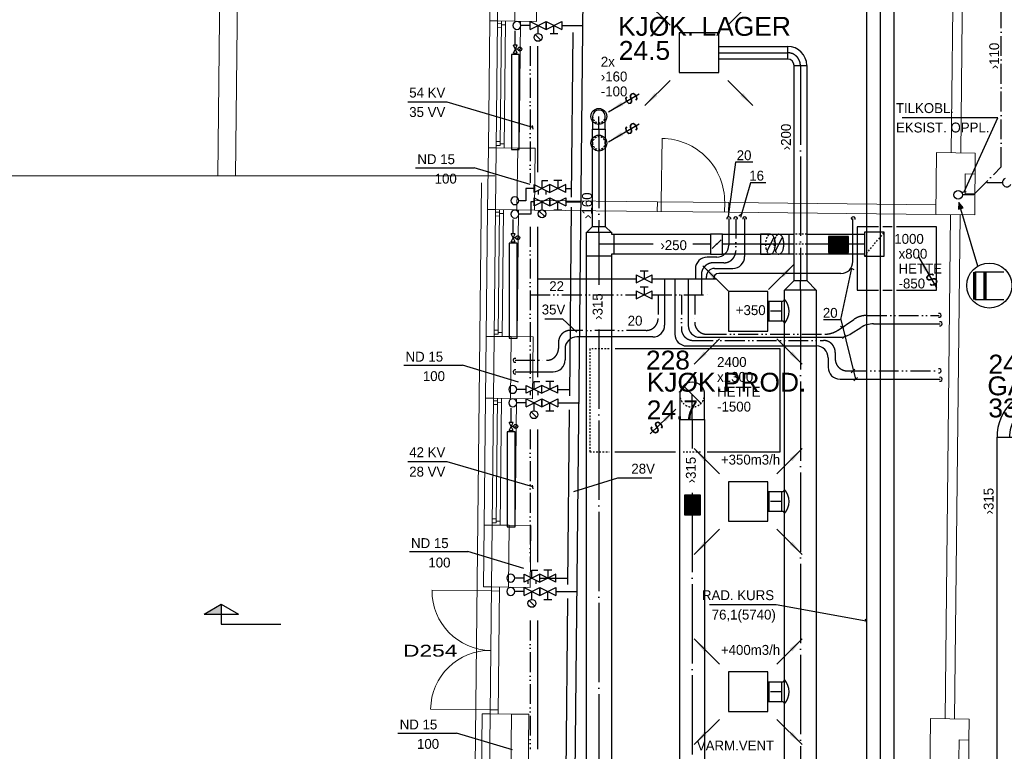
# Model space of a CAD drawing. Header units: millimetres. Extents: x 0 to 83478, y 0 to 53008.
# Tile 75 of 83: x 44340 to 56763, y 35434 to 44663. Entities that reach past the tile are written whole.
import ezdxf
from ezdxf.enums import TextEntityAlignment as Align

# ---------------------------------------------------------------- set-up
doc = ezdxf.new("R2010")
doc.units = ezdxf.units.MM
doc.header["$LTSCALE"] = 50
doc.header["$MEASUREMENT"] = 0
doc.header["$PDMODE"] = 1
for name, pattern in [('2V-CENT', [23, 20, -1.5, 0, -1.5]), ('V-GOMD', [0.8, 0.4, -0.4]), ('V-KV', [2, 1, 1]), ('V-SPV', [7, 5, -1, 0, -1]), ('V-V', [2, 1, 1]), ('V-VV', [8, 5, -1, 0, -1, 0, -1])]:
    doc.linetypes.add(name, pattern=pattern)
doc.layers.get('0').update_dxf_attribs({"linetype": 'CONTINUOUS'})
for name, color, linetype in [('20602A200D001$0$832 Rominfo', 7, 'CONTINUOUS'), ('20602A200D001$0$A12-HEL1', 7, 'CONTINUOUS'), ('20602A200D001$0$A12-HEL3', 7, 'CONTINUOUS'), ('20602A200D001$0$A12-HEL4', 7, 'CONTINUOUS'), ('20602A200D001$0$A23-HEL1', 7, 'CONTINUOUS'), ('20602A200D001$0$A23-HEL3', 7, 'CONTINUOUS'), ('20602A200D001$0$A24-HEL1', 7, 'CONTINUOUS'), ('20602A200D001$0$A24-HEL2', 7, 'CONTINUOUS'), ('20602A200D001$0$A26-HEL2', 7, 'CONTINUOUS'), ('20602A200D001$0$A26-STI2', 7, 'CONTINUOUS'), ('20602A200D001$0$ATXT-HEL1', 7, 'CONTINUOUS'), ('V060-', 3, 'CONTINUOUS'), ('V061-', 1, 'CONTINUOUS'), ('V070-', 3, 'CONTINUOUS'), ('V071-', 1, 'CONTINUOUS'), ('V080-', 3, 'CONTINUOUS'), ('V081-', 1, 'CONTINUOUS'), ('V090-', 2, 'CONTINUOUS'), ('V091', 1, 'CONTINUOUS'), ('V091-', 1, 'CONTINUOUS'), ('V100-', 6, 'CONTINUOUS'), ('V101-', 1, 'CONTINUOUS'), ('V110-', 6, 'CONTINUOUS')]:
    doc.layers.add(name, color=color, linetype=linetype)
doc.styles.add('20602A200D001$0$Arial', font='arial.ttf', dxfattribs={"height": 238.125})
doc.styles.add('20602A200D001$0$Standard', font='txt')
doc.styles.add('FISO', font='fiso')
doc.styles.add('ISO', font='ISO')
doc.styles.add('SIMPLEX', font='SIMPLEX')

# ---------------------------------------------------------------- blocks, each defined once
blk = doc.blocks.new('VUN')
at = {"color": 0}
blk.add_circle((0, 0), 0.5, dxfattribs=at)
blk = doc.blocks.new('CBOJ45_P', base_point=(16236.061, 22619.837))
at = {"color": 0, "linetype": 'ByBlock'}
blk.add_arc((16235.44, 22621.337, 0.686), 1.5, 270, 315, dxfattribs=at)
blk = doc.blocks.new('KBOJ45_P', base_point=(16236.061, 22619.837))
at = {"color": 0, "linetype": 'ByBlock'}
for p, q in [((16235.44, 22619.337, 0.686), (16235.44, 22620.337, 0.686)), ((16236.147, 22620.63), (16236.854, 22619.923))]:
    blk.add_line(p, q, dxfattribs=at)
for radius in [1, 2]:
    blk.add_arc((16235.44, 22621.337, 0.686), radius, 270, 315, dxfattribs=at)
blk = doc.blocks.new('3BOJ45_P', base_point=(16236.061, 22619.837))
for p in [(16236.501, 22620.276), (16235.44, 22619.837)]:
    blk.add_point(p)
at = {"color": 0, "linetype": 'ByBlock'}
blk.add_blockref('KBOJ45_P', (16236.061, 22619.837), dxfattribs=at)
at = {"color": 1, "linetype": '2V-CENT'}
blk.add_blockref('CBOJ45_P', (16236.061, 22619.837), dxfattribs=at)
at = {"style": 'ISO', "flags": 3}
blk.add_attdef('0', (16236.061, 22619.837), '', height=1, dxfattribs=at)
blk = doc.blocks.new('TAK_P', base_point=(16247.5, 22586.5))
for p, q in [((16248, 22587), (16247, 22587)), ((16247, 22587), (16247, 22586)), ((16248, 22586), (16248, 22587)), ((16247, 22586), (16248, 22586))]:
    blk.add_line(p, q)
blk = doc.blocks.new('V420', base_point=(455, 404.5))
blk.add_line((455, 404.5), (464, 404.5))
blk.add_solid([(455, 404.5), (459, 405), (459, 404)])
blk = doc.blocks.new('V421', base_point=(455.5, 404.5))
at = {"rotation": 180}
blk.add_blockref('V420', (464.5, 404.5), dxfattribs=at)
blk = doc.blocks.new('C3A', base_point=(16246, 22590.5))
at = {"color": 0, "linetype": 'ByBlock'}
blk.add_line((16247, 22590.5), (16246, 22590.5), dxfattribs=at)
blk = doc.blocks.new('K3A', base_point=(16246, 22590.5))
at = {"color": 0, "linetype": 'ByBlock'}
for p, q in [((16246, 22591), (16247, 22591)), ((16247, 22591), (16247, 22590)), ((16247, 22590), (16246, 22590))]:
    blk.add_line(p, q, dxfattribs=at)
blk = doc.blocks.new('33A', base_point=(16246, 22590.5))
blk.add_point((16247, 22590.5))
at = {"color": 0, "linetype": 'ByBlock'}
blk.add_blockref('K3A', (16246, 22590.5), dxfattribs=at)
at = {"color": 1, "linetype": '2V-CENT'}
blk.add_blockref('C3A', (16246, 22590.5), dxfattribs=at)
at = {"style": 'SIMPLEX', "flags": 3}
blk.add_attdef('0', (16246, 22590.5), '', height=1, dxfattribs=at)
blk = doc.blocks.new('CCDIMF_400X160X125')
at = {"color": 0, "linetype": 'ByBlock'}
blk.add_line((-62.5, 0), (62.5, 0), dxfattribs=at)
blk = doc.blocks.new('KCDIMF_400X160X125')
at = {"color": 0, "linetype": 'ByBlock'}
for p, q in [((-62.5, -200), (-62.5, 200)), ((-62.5, 200), (62.5, 80)), ((62.5, 80), (62.5, -80)), ((62.5, -80), (-62.5, -200))]:
    blk.add_line(p, q, dxfattribs=at)
blk = doc.blocks.new('3CDIMF_400X160X125')
for p in [(-62.5, 0), (62.5, 0)]:
    blk.add_point(p)
at = {"color": 0, "linetype": 'ByBlock'}
blk.add_blockref('KCDIMF_400X160X125', (0, 0), dxfattribs=at)
at = {"color": 1, "linetype": '2V-CENT'}
blk.add_blockref('CCDIMF_400X160X125', (0, 0), dxfattribs=at)
at = {"style": 'FISO', "flags": 3}
blk.add_attdef('0', (0, 0), '', height=1, dxfattribs=at)
blk = doc.blocks.new('CBOJ90_PB', base_point=(86107, 31352))
at = {"color": 0, "linetype": 'ByBlock'}
blk.add_arc((86106, 31353), 1, 270, 360, dxfattribs=at)
blk = doc.blocks.new('KBOJ90_PB', base_point=(86107, 31352))
at = {"color": 0, "linetype": 'ByBlock'}
for p, q in [((86106.5, 31353), (86107.5, 31353)), ((86106, 31352.5), (86106, 31351.5))]:
    blk.add_line(p, q, dxfattribs=at)
for radius in [1.5, 0.5]:
    blk.add_arc((86106, 31353), radius, 270, 360, dxfattribs=at)
blk = doc.blocks.new('3BOJ90_PB', base_point=(86107, 31352))
for p in [(86107, 31353), (86106, 31352)]:
    blk.add_point(p)
at = {"color": 1, "linetype": '2V-CENT'}
blk.add_blockref('CBOJ90_PB', (86107, 31352), dxfattribs=at)
at = {"color": 0, "linetype": 'ByBlock'}
blk.add_blockref('KBOJ90_PB', (86107, 31352), dxfattribs=at)
at = {"style": 'ISO', "flags": 3}
blk.add_attdef('0', (86107, 31352), '', height=1, dxfattribs=at)
blk = doc.blocks.new('CTK_P', base_point=(16236.144, 22620.378))
at = {"color": 0, "linetype": 'ByBlock'}
for p, q in [((16236.144, 22620.978), (16236.144, 22620.378)), ((16235.544, 22620.378), (16236.744, 22620.378))]:
    blk.add_line(p, q, dxfattribs=at)
blk = doc.blocks.new('KTK_P', base_point=(16236.144, 22620.378))
at = {"color": 0, "linetype": 'ByBlock'}
for p, q in [((16235.544, 22620.878), (16235.644, 22620.878)), ((16235.544, 22619.878), (16235.544, 22620.878)), ((16235.644, 22620.978), (16236.644, 22620.978)), ((16235.644, 22620.878), (16235.644, 22620.978)), ((16236.644, 22620.978), (16236.644, 22620.878)), ((16236.644, 22620.878), (16236.744, 22620.878)), ((16236.744, 22620.878), (16236.744, 22619.878)), ((16236.744, 22619.878), (16235.544, 22619.878))]:
    blk.add_line(p, q, dxfattribs=at)
blk = doc.blocks.new('3TK_P', base_point=(16236.144, 22620.378))
for p in [(16236.144, 22620.978), (16235.544, 22620.378), (16236.744, 22620.378)]:
    blk.add_point(p)
at = {"color": 1, "linetype": '2V-CENT'}
blk.add_blockref('CTK_P', (16236.144, 22620.378), dxfattribs=at)
at = {"color": 0, "linetype": 'ByBlock'}
blk.add_blockref('KTK_P', (16236.144, 22620.378), dxfattribs=at)
at = {"style": 'ISO', "flags": 3}
blk.add_attdef('0', (16236.144, 22620.378), '', height=1, dxfattribs=at)
blk = doc.blocks.new('CCDIMF_315X160X75', base_point=(3096, 30301))
at = {"color": 0, "linetype": 'ByBlock'}
blk.add_line((3058, 30301), (3133, 30301), dxfattribs=at)
blk = doc.blocks.new('KCDIMF_315X160X75', base_point=(3096, 30301))
at = {"color": 0, "linetype": 'ByBlock'}
for p, q in [((3058, 30144), (3058, 30459)), ((3058, 30459), (3133, 30381)), ((3133, 30381), (3133, 30221)), ((3133, 30221), (3058, 30144))]:
    blk.add_line(p, q, dxfattribs=at)
blk = doc.blocks.new('3CDIMF_315X160X75', base_point=(3096, 30301))
for p in [(3058, 30301), (3133, 30301)]:
    blk.add_point(p)
at = {"color": 0, "linetype": 'ByBlock'}
blk.add_blockref('KCDIMF_315X160X75', (3096, 30301), dxfattribs=at)
at = {"color": 1, "linetype": '2V-CENT'}
blk.add_blockref('CCDIMF_315X160X75', (3096, 30301), dxfattribs=at)
at = {"style": 'SIMPLEX', "flags": 3}
blk.add_attdef('0', (3096, 30301), '', height=1, dxfattribs=at)
blk = doc.blocks.new('CBOJ90_NB', base_point=(86107.402, 31352.24))
at = {"color": 0, "linetype": 'ByBlock'}
blk.add_line((86106.402, 31352.24), (86107.402, 31352.24), dxfattribs=at)
blk = doc.blocks.new('CIRC_P', base_point=(16254, 22587))
blk.add_circle((16254, 22587), 0.5)
blk = doc.blocks.new('V422', base_point=(16230, 22585))
blk.add_blockref('V420', (16230, 22585))
at = {"style": 'SIMPLEX'}
blk.add_text('s', height=4, rotation=90, dxfattribs=at).set_placement((16238, 22585), align=Align.CENTER)
blk = doc.blocks.new('CBOJ30_N', base_point=(16234, 22603))
at = {"color": 0, "linetype": 'ByBlock'}
blk.add_line((16233.5, 22603), (16234, 22603), dxfattribs=at)
blk = doc.blocks.new('FLCG30', base_point=(8, 3))
at = {"color": 1, "linetype": 'V-GOMD'}
blk.add_line((7.833, 2.654), (8.167, 3.346), dxfattribs=at)
blk = doc.blocks.new('FLCG90', base_point=(0, 3))
at = {"color": 1, "linetype": 'V-GOMD'}
blk.add_line((-0.346, 2.654), (0.346, 3.346), dxfattribs=at)
blk = doc.blocks.new('_SNITT2')
for p, q in [((-4.33, 2.5), (0, 5)), ((0, 5), (4.33, 2.5)), ((0, 5), (0, 0)), ((-4.33, 2.5), (4.33, 2.5)), ((0, 0), (15, 0))]:
    blk.add_line(p, q)
for points in [[(-4.33, 2.5), (0, 5), (-4.33, 2.5)], [(-4.33, 2.5), (0, 5), (0, 2.5)]]:
    blk.add_solid(points)
blk = doc.blocks.new('R517')
at = {"color": 0}
for p, q in [((-2, 1), (2, -1)), ((-2, -1), (2, 1)), ((-2, 1), (-2, -1)), ((-1, 2), (1, 2)), ((0, 2), (0, 0)), ((2, -1), (2, 1))]:
    blk.add_line(p, q, dxfattribs=at)
blk = doc.blocks.new('KSP_P', base_point=(16239.5, 22597.5))
at = {"color": 0, "linetype": 'ByBlock'}
for p, q in [((16240, 22598), (16239, 22598)), ((16239, 22598), (16239, 22597)), ((16240, 22597), (16240, 22598)), ((16239, 22597), (16240, 22597))]:
    blk.add_line(p, q, dxfattribs=at)
blk = doc.blocks.new('2SP_P', base_point=(16239.5, 22597.5))
for p in [(16239, 22597.5), (16240, 22597.5)]:
    blk.add_point(p)
at = {"color": 0, "linetype": 'ByBlock'}
blk.add_blockref('KSP_P', (16239.5, 22597.5), dxfattribs=at)
at = {"style": 'SIMPLEX', "flags": 3}
blk.add_attdef('0', (16239.5, 22597.5), '', height=1, dxfattribs=at)
blk = doc.blocks.new('SPJALL', base_point=(16229, 22594))
at = {"color": 1}
blk.add_line((16228.625, 22593.625), (16229.375, 22594.375), dxfattribs=at)
at = {"color": 1, "const_width": 0.075}
blk.add_lwpolyline([(16229, 22594.0375, -1), (16229, 22593.9625, -1), (16229, 22594.0375, -1)], format="xyb", dxfattribs=at)
blk = doc.blocks.new('*X118')
at = {"color": 0}
for p, q in [((11731, 44859), (11924, 45052)), ((11731, 44868), (11915, 45052)), ((11731, 44877), (11907, 45052)), ((11731, 44885), (11898, 45052)), ((11731, 44894), (11889, 45052)), ((11731, 44903), (11880, 45052)), ((11731, 44912), (11871, 45052)), ((11731, 44921), (11862, 45052)), ((11731, 44930), (11854, 45052)), ((11731, 44939), (11845, 45052)), ((11731, 44947), (11836, 45052)), ((11731, 44956), (11827, 45052)), ((11731, 44965), (11818, 45052)), ((11731, 44974), (11809, 45052)), ((11731, 44983), (11801, 45052)), ((11731, 44992), (11792, 45052)), ((11731, 45000), (11783, 45052)), ((11731, 45009), (11774, 45052)), ((11731, 45018), (11765, 45052)), ((11731, 45027), (11756, 45052)), ((11731, 45036), (11747, 45052)), ((11731, 45045), (11739, 45052)), ((11733, 44852), (11933, 45052)), ((11742, 44852), (11942, 45052)), ((11751, 44852), (11951, 45052)), ((11760, 44852), (11960, 45052)), ((11768, 44852), (11968, 45052)), ((11777, 44852), (11977, 45052)), ((11786, 44852), (11981, 45047)), ((11795, 44852), (11981, 45038)), ((11804, 44852), (11981, 45029)), ((11813, 44852), (11981, 45021)), ((11821, 44852), (11981, 45012)), ((11830, 44852), (11981, 45003)), ((11839, 44852), (11981, 44994)), ((11848, 44852), (11981, 44985)), ((11857, 44852), (11981, 44976)), ((11866, 44852), (11981, 44968)), ((11875, 44852), (11981, 44959)), ((11883, 44852), (11981, 44950)), ((11892, 44852), (11981, 44941)), ((11901, 44852), (11981, 44932)), ((11910, 44852), (11981, 44923)), ((11919, 44852), (11981, 44914)), ((11928, 44852), (11981, 44906)), ((11936, 44852), (11981, 44897)), ((11945, 44852), (11981, 44888)), ((11954, 44852), (11981, 44879)), ((11963, 44852), (11981, 44870)), ((11972, 44852), (11981, 44861)), ((11981, 44852), (11981, 44853))]:
    blk.add_line(p, q, dxfattribs=at)
blk = doc.blocks.new('20602A200D001')
at = {"layer": '20602A200D001$0$A12-HEL1', "linetype": 'Continuous', "lineweight": 0}
for points in [[(66224, 42372), (66207, 40772)], [(66198, 39992), (66181, 38392)], [(66172, 37612), (66155, 36012)]]:
    blk.add_lwpolyline(points, dxfattribs=at)
at = {"layer": '20602A200D001$0$A12-HEL3', "linetype": 'Continuous', "lineweight": 0}
for points in [[(66433, 43149), (66424, 42369)], [(66149, 42372), (66424, 42369)], [(66187, 40772), (66407, 40770)], [(66407, 40770), (66398, 39990)], [(71959, 40444), (71956, 40194)], [(66178, 39992), (66398, 39990)], [(66106, 38393), (66381, 38390)], [(66381, 38390), (66372, 37610)], [(66097, 37613), (66372, 37610)], [(66080, 36013), (66355, 36010)], [(66355, 36010), (66346, 35230)], [(66071, 35233), (66346, 35230)], [(66109, 33632), (66329, 33630)], [(66329, 33630), (66320, 32850)], [(71881, 33304), (71878, 33054)]]:
    blk.add_lwpolyline(points, dxfattribs=at)
at = {"layer": '20602A200D001$0$A12-HEL4', "linetype": 'Continuous', "lineweight": 0}
for points in [[(65943, 43155), (65934, 42375)], [(66158, 43152), (66149, 42372)], [(65934, 42375), (66149, 42372)], [(65917, 40775), (65908, 39995)], [(65917, 40775), (66187, 40772)], [(66187, 40772), (66178, 39992)], [(71463, 39934), (71471, 40714)], [(71961, 40709), (71471, 40714)], [(71959, 40444), (71961, 40709)], [(71959, 40444), (71961, 40709)], [(65899, 40421), (47183, 40421)], [(71831, 40195), (71834, 40445)], [(71959, 40444), (71834, 40445)], [(71956, 40194), (71831, 40195)], [(71953, 39929), (71956, 40194)], [(65908, 39995), (66178, 39992)], [(71953, 39929), (71463, 39934)], [(65891, 38395), (65882, 37615)], [(65891, 38395), (66106, 38393)], [(66106, 38393), (66097, 37613)], [(65882, 37615), (66097, 37613)], [(65865, 36015), (65856, 35235)], [(65865, 36015), (66080, 36013)], [(66080, 36013), (66071, 35233)], [(65856, 35235), (66071, 35233)], [(65839, 33635), (65830, 32855)], [(65839, 33635), (66109, 33632)], [(66109, 33632), (66100, 32852)], [(71385, 32795), (71394, 33575)], [(71884, 33569), (71394, 33575)], [(71881, 33304), (71884, 33569)], [(71881, 33304), (71884, 33569)], [(71753, 33056), (71756, 33306)], [(71881, 33304), (71756, 33306)]]:
    blk.add_lwpolyline(points, dxfattribs=at)
at = {"layer": '20602A200D001$0$A23-HEL1', "linetype": 'Continuous', "lineweight": 0}
for points in [[(65817, 40776), (65834, 42376)], [(65917, 40775), (65934, 42375)], [(65967, 40804), (65984, 42374)], [(66017, 40774), (66034, 42374)], [(65983, 42294), (65933, 42295)], [(65984, 42344), (65934, 42345)], [(66034, 42324), (65984, 42324)], [(65967, 40804), (65917, 40805)], [(65968, 40854), (65918, 40855)], [(66017, 40824), (65967, 40824)], [(65791, 38396), (65808, 39996)], [(65891, 38395), (65908, 39995)], [(65957, 39914), (65907, 39915)], [(65958, 39964), (65908, 39965)], [(65941, 38425), (65958, 39994)], [(66008, 39944), (65958, 39944)], [(65991, 38394), (66008, 39994)], [(65941, 38425), (65891, 38425)], [(65942, 38475), (65892, 38475)], [(65991, 38444), (65941, 38445)], [(65765, 36016), (65782, 37616)], [(65865, 36015), (65882, 37615)], [(65931, 37535), (65881, 37535)], [(65932, 37585), (65882, 37585)], [(65915, 36045), (65932, 37615)], [(65982, 37564), (65932, 37565)], [(65965, 36014), (65982, 37614)], [(65915, 36045), (65865, 36045)], [(65916, 36095), (65866, 36095)], [(65965, 36064), (65915, 36065)], [(65856, 35185), (65106, 35193)], [(65839, 33635), (65856, 35235)], [(65856, 35185), (65956, 35184)], [(65939, 33634), (65956, 35234)], [(65839, 33685), (65089, 33694)], [(65839, 33685), (65939, 33684)]]:
    blk.add_lwpolyline(points, dxfattribs=at)
for centre, start, end in [((65856, 35185), 179.375, 269.375), ((65839, 33685), 89.3755, 179.3748)]:
    blk.add_arc(centre, 750, start, end, dxfattribs=at)
at = {"layer": '20602A200D001$0$A23-HEL3', "linetype": 'Continuous', "lineweight": 0}
for points in [[(65843, 43156), (65834, 42376)], [(65934, 42375), (65834, 42376)], [(65817, 40776), (65808, 39996)], [(65817, 40776), (65917, 40775)], [(65908, 39995), (65808, 39996)], [(65791, 38396), (65782, 37616)], [(65791, 38396), (65891, 38395)], [(65882, 37615), (65782, 37616)], [(65765, 36016), (65756, 35236)], [(65765, 36016), (65865, 36015)], [(65856, 35235), (65756, 35236)], [(65739, 33636), (65730, 32856)], [(65739, 33636), (65839, 33635)]]:
    blk.add_lwpolyline(points, dxfattribs=at)
at = {"layer": '20602A200D001$0$A24-HEL1', "linetype": 'Continuous', "lineweight": 0}
for points in [[(67999, 40092), (68008, 40892)], [(68849, 40083), (67949, 40093)], [(67999, 40092), (67998, 39972)], [(68799, 40083), (68798, 39963)], [(68848, 39963), (67948, 39973)]]:
    blk.add_lwpolyline(points, dxfattribs=at)
blk.add_arc((67999, 40092), 800, 359.3746, 89.3752, dxfattribs=at)
at = {"layer": '20602A200D001$0$A24-HEL2', "linetype": 'Continuous', "lineweight": 0}
for points in [[(71656, 40712), (71684, 43282)], [(71776, 40711), (71804, 43281)], [(67949, 40093), (66400, 40110)], [(67948, 39973), (67949, 40093)], [(68848, 39963), (68849, 40083)], [(71464, 40054), (68849, 40083)], [(67948, 39973), (66398, 39990)], [(71463, 39934), (68848, 39963)], [(71648, 39933), (71579, 33573)], [(71768, 39932), (71699, 33571)], [(66346, 35230), (66346, 35230)]]:
    blk.add_lwpolyline(points, dxfattribs=at)
at = {"layer": '20602A200D001$0$A26-HEL2', "linetype": 'Continuous', "lineweight": 0}
for points in [[(62628, 40418), (62678, 45006)], [(62403, 40421), (62450, 44783)]]:
    blk.add_lwpolyline(points, dxfattribs=at)
at = {"layer": '20602A200D001$0$A26-STI2', "linetype": 'Continuous', "lineweight": 0}
blk.add_lwpolyline([(65732, 40331), (65580, 26386)], dxfattribs=at)
at = {"layer": '20602A200D001$0$832 Rominfo', "linetype": 'Continuous', "style": '20602A200D001$0$Arial'}
for s, height, p in [('KJØK. LAGER', 238.12, (67453, 42188)), ('24.5', 238.1, (67463, 41884)), ('228', 238.1, (67805, 37978)), ('243', 238.1, (72127, 37927)), ('KJØK.PROD.', 238.1, (67815, 37699)), ('GANG', 238.1, (72113, 37653)), ('24.7', 238.1, (67815, 37350)), ('33.7', 238.1, (72125, 37374))]:
    blk.add_text(s, height=height, dxfattribs=at).set_placement(p)
at = {"layer": '20602A200D001$0$ATXT-HEL1', "linetype": 'Continuous', "style": '20602A200D001$0$Standard', "width": 1.428571}
blk.add_text('D254', height=150, dxfattribs=at).set_placement((64741, 34356))

msp = doc.modelspace()

# ---------------------------------------------------------------- linework, layer by layer
at = {"layer": 'V060-', "linetype": 'Continuous'}
for p, q in [((53159.5, 44325.54), (54030, 44325.54)), ((54030, 44165.54), (53159.5, 44165.54)), ((54110, 41374), (54110, 44085.54)), ((54270, 44085.54), (54270, 41374)), ((51568, 42055.45), (51568, 43283.48)), ((51728, 43283.48), (51728, 42055.45)), ((51837, 41956.45), (53058.03, 41956.45)), ((53208.03, 41956.45), (54110, 41956.45)), ((54270, 41956.45), (54998.55, 41956.45)), ((51490.8, 28175.1), (51490.8, 41681.76)), ((51805.8, 41681.76), (51805.8, 28175.1)), ((53058.03, 41706.45), (51837, 41706.45)), ((54110, 41706.45), (53208.03, 41706.45)), ((54998.55, 41706.45), (54270, 41706.45)), ((53990.91, 28741.2), (53990.91, 41250)), ((54390.91, 41250), (54390.91, 28741.2)), ((53791.05, 41110.36), (53958.01, 41110.36)), ((53958.01, 40860.36), (53791.05, 40860.36)), ((52667.41, 26943.88), (52667.41, 39619)), ((52982.41, 39619), (52982.41, 26943.88)), ((56671.11, 34040.34, 216), (56671.11, 39394.82, 216)), ((53791.05, 38710.36), (53958.01, 38710.36)), ((53958.01, 38460.36), (53791.05, 38460.36)), ((53791.05, 36310.36), (53958.01, 36310.36)), ((53958.01, 36060.36), (53791.05, 36060.36))]:
    msp.add_line(p, q, dxfattribs=at)
at = {"layer": 'V060-', "color": 1, "linetype": '2V-CENT'}
for p, q in [((53159.5, 44245.54), (54030, 44245.54)), ((54190, 44085.54), (54190, 41374)), ((51648, 43283.48), (51648, 42055.45)), ((52334.73, 41831.45), (51837, 41831.45)), ((53058.03, 41831.45), (52831.97, 41831.45)), ((54110, 41831.45), (53208.03, 41831.45)), ((54998.55, 41831.45), (54270, 41831.45)), ((51648.3, 41681.76), (51648.3, 41316.96)), ((54190.91, 41250), (54190.91, 28741.2)), ((53958.01, 40985.36), (53813.78, 40985.36)), ((51648.3, 40755.69), (51648.3, 29532.72)), ((52824.91, 39619), (52824.91, 39254.2)), ((52824.91, 38692.93), (52824.91, 26943.88)), ((53958.01, 38585.36), (53813.78, 38585.36)), ((53958.01, 36185.36), (53813.78, 36185.36))]:
    msp.add_line(p, q, dxfattribs=at)
at = {"layer": 'V060-', "linetype": 'ByBlock'}
for p, q in [((51568, 43442.93), (51568, 43282.93)), ((51728, 43282.93), (51728, 43442.93)), ((51568, 43282.93), (51728, 43282.93)), ((53812.34, 41956), (53687.34, 41956)), ((53687.34, 41956), (53687.34, 41706)), ((54043.13, 41956), (54043.13, 41706)), ((53687.34, 41706), (53812.34, 41706)), ((52667.41, 39934), (52667.41, 39619)), ((52982.41, 39619), (52982.41, 39934)), ((52667.41, 39619), (52982.41, 39619))]:
    msp.add_line(p, q, dxfattribs=at)
at = {"layer": 'V060-'}
for p, q in [((54906.5, 42050.24), (54906.5, 41250.24)), ((55173.55, 42050.24), (54906.5, 42050.24)), ((55348.55, 42050.24), (55229.17, 42050.24)), ((55906.5, 42050.24), (55404.17, 42050.24)), ((55906.5, 41250.24), (55906.5, 42050.24)), ((54906.5, 41250.24), (55173.55, 41250.24)), ((55229.17, 41250.24), (55348.55, 41250.24)), ((55404.17, 41250.24), (55906.5, 41250.24)), ((53958.01, 40860.36), (53958.01, 41110.36)), ((53934.48, 40511.12), (51855.23, 40511.12)), ((53934.48, 39211.12), (53934.48, 40511.12)), ((51848.77, 39211.12), (52613.88, 39211.12)), ((53014.45, 39211.12), (53934.48, 39211.12)), ((53958.01, 38460.36), (53958.01, 38710.36)), ((53958.01, 36060.36), (53958.01, 36310.36))]:
    msp.add_line(p, q, dxfattribs=at)
at = {"layer": 'V060-', "color": 1, "linetype": 'V-GOMD'}
for p, q in [((54270, 41956.45), (54110, 41956.45)), ((54998.55, 41681.45), (55248.55, 41981.45)), ((54270, 41831.45), (54110, 41831.45)), ((54270, 41706.45), (54110, 41706.45))]:
    msp.add_line(p, q, dxfattribs=at)
at = {"layer": 'V060-', "linetype": 'V-GOMD'}
for p, q in [((51534.48, 40511.12), (51534.48, 39211.12)), ((51777.77, 40511.12), (51534.48, 40511.12)), ((51534.48, 39211.12), (51777.77, 39211.12)), ((52709.62, 39211.12), (52943.45, 39211.12))]:
    msp.add_line(p, q, dxfattribs=at)
for points in [[(53812.34, 41956, 0.17470452), (53791.16, 41948.37, 0.10420294), (53768.14, 41919.39, 0.0649481), (53755.02, 41881.55, 0.0510993), (53749.84, 41831, 0.0510993), (53755.02, 41780.45, 0.0649481), (53768.14, 41742.61, 0.10420294), (53792.48, 41711.98, 0.20244401), (53812.34, 41706, 0.17470452)], [(53919.47, 41956, 0.17470452), (53898.3, 41948.37, 0.10420294), (53875.27, 41919.39, 0.0649481), (53862.15, 41881.55, 0.0510993), (53856.97, 41831, 0.0510993), (53862.15, 41780.45, 0.0649481), (53875.27, 41742.61, 0.10420294), (53899.61, 41711.98, 0.20244401), (53919.47, 41706, 0.17470452)]]:
    msp.add_lwpolyline(points, format="xyb", dxfattribs=at)
at = {"layer": 'V060-', "linetype": 'ByBlock'}
for points in [[(53812.34, 41706, 0.17470452), (53833.51, 41713.63, 0.10420294), (53856.53, 41742.61, 0.0649481), (53869.66, 41780.45, 0.0510993), (53874.84, 41831, 0.0510993), (53869.66, 41881.55, 0.0649481), (53856.53, 41919.39, 0.10420294), (53833.51, 41948.37, 0.17470452), (53812.34, 41956, 0.17470452)], [(53919.47, 41706, 0.17470452), (53940.64, 41713.63, 0.10420294), (53963.66, 41742.61, 0.0649481), (53976.79, 41780.45, 0.0510993), (53981.97, 41831, 0.0510993), (53976.79, 41881.55, 0.0649481), (53963.66, 41919.39, 0.10420294), (53940.64, 41948.37, 0.17470452), (53919.47, 41956, 0.17470452)]]:
    msp.add_lwpolyline(points, format="xyb", dxfattribs=at)
at = {"layer": 'V060-'}
for points in [[(54546.41, 41726.77), (54796.41, 41726.77), (54796.41, 41926.77), (54546.41, 41926.77)], [(54998.55, 41681.45), (55248.55, 41681.45), (55248.55, 41981.45), (54998.55, 41981.45)], [(52928.76, 38417.19), (52928.76, 38667.19), (52728.76, 38667.19), (52728.76, 38417.19)]]:
    msp.add_lwpolyline(points, close=True, dxfattribs=at)
at = {"layer": 'V060-', "linetype": 'ByBlock'}
for centre, radius in [((51648, 43442.93), 80), ((52824.91, 39934), 157.5)]:
    msp.add_arc(centre, radius, 359.99993, 539.99993, dxfattribs=at)
at = {"layer": 'V060-', "linetype": 'V-GOMD'}
for centre, radius, start, end in [((51648, 43442.93), 80, 179.99993, 359.99993), ((51648, 43106.53), 80, 359.99993, 539.99993), ((51648, 43106.53), 80, 179.99993, 359.99993), ((52824.91, 39934), 157.5, 179.99993, 359.99993)]:
    msp.add_arc(centre, radius, start, end, dxfattribs=at)
at = {"layer": 'V060-'}
for centre, radius, start, end in [((53957.52, 41144.3), 33.94, 270.836991, 349.749267), ((53814.05, 40985.36), 233.79, 319.157548, 400.842452), ((53957.52, 40826.43), 33.94, 10.250733, 89.163009), ((53957.52, 38744.3), 33.94, 270.836991, 349.749267), ((53814.05, 38585.36), 233.79, 319.157548, 400.842452), ((53957.52, 38426.43), 33.94, 10.250733, 89.163009), ((53957.52, 36344.3), 33.94, 270.836991, 349.749267), ((53814.05, 36185.36), 233.79, 319.157548, 400.842452), ((53957.52, 36026.43), 33.94, 10.250733, 89.163009)]:
    msp.add_arc(centre, radius, start, end, dxfattribs=at)
at = {"layer": 'V080-', "linetype": 'V-VV'}
for p, q in [((50781.09, 44329.12), (50781.09, 42607.16)), ((53374.65, 42153.07), (53374.65, 41746.59)), ((50781.09, 42048.7), (50781.09, 40076.4)), ((53224.65, 41596.59), (53091.14, 41596.59)), ((52941.14, 41446.59), (52941.14, 41192.33)), ((50781.09, 41192.33), (52119.26, 41192.33)), ((52394.95, 41192.33), (52394.95, 40893.85)), ((52688.35, 41192.33), (52688.35, 40766.99)), ((52856.58, 41192.33), (52856.58, 40846.12)), ((54666.37, 40747.84), (54862.56, 40880.9)), ((55030.95, 40932.61), (55940.56, 40932.61)), ((52244.95, 40743.85), (51288.16, 40743.85)), ((53006.58, 40696.12), (54497.98, 40696.12)), ((51138.16, 40593.85), (51138.16, 40516.2)), ((52838.35, 40616.99), (54479.7, 40616.99)), ((54629.7, 40466.99), (54629.7, 40383.8)), ((50590.37, 40366.2), (50988.16, 40366.2)), ((54779.7, 40233.8), (55940.56, 40233.8)), ((50781.09, 39493.78), (50781.09, 37819.92)), ((50781.09, 37083.42), (50781.09, 35463.02))]:
    msp.add_line(p, q, dxfattribs=at)
at = {"layer": 'V080-', "linetype": 'V-KV'}
for p, q in [((50874.2, 44329.12), (50874.2, 42739.51)), ((53286.83, 42153.22), (53286.83, 41818.36)), ((53486.97, 42153.22), (53486.97, 41674.82)), ((54852.03, 41611.5), (54852.03, 42157.07)), ((50874.2, 42048.7), (50874.2, 40153.34)), ((53136.83, 41668.36), (53015.12, 41668.36)), ((52865.12, 41518.36), (52865.12, 41394.85)), ((53104.5, 41524.82), (53336.97, 41524.82)), ((50879.06, 41394.85), (52119.26, 41394.85)), ((52477.58, 41394.85), (52477.58, 40811.22)), ((52605.72, 41394.85), (52605.72, 40697.75)), ((52773.95, 41394.85), (52773.95, 40806.55)), ((53004.5, 41394.85), (53004.5, 41424.82)), ((53093.2, 41395.5), (53093.2, 41394.85)), ((54702.03, 41461.5), (53159.2, 41461.5)), ((54832.03, 40703.42), (54952.21, 40779.86)), ((55113.22, 40826.72), (55953.8, 40826.72)), ((52327.58, 40661.22), (51370.79, 40661.22)), ((52923.95, 40656.55), (54671.03, 40656.55)), ((51220.79, 40511.22), (51220.79, 40370.53)), ((52755.72, 40547.75), (54390.64, 40547.75)), ((54540.64, 40397.75), (54540.64, 40277.91)), ((50590.22, 40220.53), (51070.79, 40220.53)), ((54690.64, 40127.91), (55953.8, 40127.91)), ((50874.2, 39493.78), (50874.2, 37819.92)), ((50874.2, 37083.42), (50874.2, 35463.02))]:
    msp.add_line(p, q, dxfattribs=at)
at = {"layer": 'V080-', "color": 6, "linetype": 'V-KV'}
msp.add_line((52319.26, 41394.85), (53129.27, 41394.85), dxfattribs=at)
at = {"layer": 'V080-', "color": 6, "linetype": 'V-VV'}
msp.add_line((52319.26, 41192.33), (53041.87, 41192.33), dxfattribs=at)
at = {"layer": 'V080-', "color": 1}
for centre, start, end in [((53286.83, 42153.22), 340.991531, 559.008469), ((53374.65, 42153.07), 340.991531, 559.008469), ((53486.97, 42153.22), 340.991531, 559.008469), ((54856.65, 42150.86), 340.991531, 559.008469), ((55940.56, 40932.61), 250.991531, 469.008469), ((55953.8, 40826.72), 250.991531, 469.008469), ((50590.37, 40366.2), 70.991531, 289.008469), ((55940.56, 40233.8), 250.991531, 469.008469), ((50590.22, 40220.53), 70.991531, 289.008469), ((55953.8, 40127.91), 250.991531, 469.008469)]:
    msp.add_arc(centre, 25, start, end, dxfattribs=at)
at = {"layer": 'V080-', "linetype": 'V-KV'}
for centre, radius, start, end in [((53136.83, 41818.36), 150, 270, 360), ((53015.12, 41518.36), 150, 90, 180), ((53336.97, 41674.82), 150, 270, 360), ((53104.5, 41424.82), 100, 90, 180), ((54702.03, 41611.5), 150, 270, 360), ((53159.2, 41395.5), 66, 90, 180), ((52327.58, 40811.22), 150, 270, 360), ((52923.95, 40806.55), 150, 180, 270), ((55113.22, 40526.72), 300, 90, 122.458076), ((51370.79, 40511.22), 150, 90, 180), ((52755.72, 40697.75), 150, 180, 270), ((54671.03, 40956.55), 300, 270, 302.458076), ((54390.64, 40397.75), 150, 360, 450), ((51070.79, 40370.53), 150, 270, 360), ((54690.64, 40277.91), 150, 180, 270)]:
    msp.add_arc(centre, radius, start, end, dxfattribs=at)
at = {"layer": 'V080-', "linetype": 'V-VV'}
for centre, radius, start, end in [((53224.65, 41746.59), 150, 270, 360), ((53091.14, 41446.59), 150, 90, 180), ((52244.95, 40893.85), 150, 270, 360), ((55030.95, 40632.61), 300, 90, 124.146214), ((52838.35, 40766.99), 150, 180, 270), ((53006.58, 40846.12), 150, 180, 270), ((54497.98, 40996.12), 300, 270, 304.146214), ((51288.16, 40593.85), 150, 90, 180), ((50988.16, 40516.2), 150, 270, 360), ((54479.7, 40466.99), 150, 0, 90), ((54779.7, 40383.8), 150, 180, 270)]:
    msp.add_arc(centre, radius, start, end, dxfattribs=at)
at = {"layer": 'V081-'}
for p, q in [((49735.5, 43620.85), (49239.26, 43620.85)), ((50814.35, 43304.8), (49735.5, 43620.85)), ((50820.26, 43280.51), (50808.44, 43329.09)), ((53370.28, 42867.58), (53277.84, 42179.43)), ((53590.22, 42867.58), (53370.28, 42867.58)), ((53561.53, 42606.34), (53434.03, 42166.69)), ((53752.78, 42606.34), (53561.53, 42606.34)), ((53413.17, 42183.58), (53457.85, 42228.23)), ((54699.77, 40881.65), (54837.55, 41530.38)), ((54818.03, 41534.71), (54863.57, 41510.87)), ((54483.1, 40881.65), (54699.77, 40881.65)), ((54699.77, 40881.65), (54885.16, 40127.04)), ((54694.61, 40795.72), (54740.14, 40771.88)), ((54719.87, 40640.53), (54764.54, 40685.18)), ((54831.55, 40209.64), (54876.23, 40254.29)), ((54865.06, 40106.94), (54909.73, 40151.59)), ((49735.5, 39084.53), (49239.26, 39084.53)), ((50814.35, 38768.47), (49735.5, 39084.53)), ((50820.26, 38744.18), (50808.44, 38792.77))]:
    msp.add_line(p, q, dxfattribs=at)
at = {"layer": 'V090-', "linetype": 'V-SPV'}
for p, q in [((56723.38, 42805.11), (56723.38, 45957.22)), ((56377.67, 42459.4), (56723.38, 42805.11)), ((56541.21, 42608.48), (56738.73, 42608.48)), ((56235.05, 42459.4), (56377.67, 42459.4))]:
    msp.add_line(p, q, dxfattribs=at)
at = {"layer": 'V090-', "color": 1}
msp.add_arc((56793.73, 42608.48), 55, 111.151717, 338.848283, dxfattribs=at)
at = {"layer": 'V091'}
for p, q in [((56189.17, 42355.25), (56184.04, 42271.2)), ((56184.04, 42271.2), (56242.47, 42288.5)), ((56428.65, 41554.2), (56189.17, 42355.25)), ((56242.47, 42288.5), (56189.17, 42355.25))]:
    msp.add_line(p, q, dxfattribs=at)
at = {"layer": 'V091', "color": 3}
for p, q in [((56389.53, 41482.15), (56756.33, 41482.15)), ((56389.53, 41131.7), (56756.33, 41131.7))]:
    msp.add_line(p, q, dxfattribs=at)
at = {"layer": 'V091'}
msp.add_circle((56573.71, 41310.02), 283.79, dxfattribs=at)
msp.add_solid([(56184.04, 42271.2), (56242.47, 42288.5), (56189.17, 42355.25)], dxfattribs=at)
at = {"layer": 'V091-'}
for p, q in [((56682.68, 43425.39), (55472.46, 43425.39)), ((56255.4, 42489.9), (56682.68, 43425.39)), ((56230.8, 42485.45), (56280, 42494.36))]:
    msp.add_line(p, q, dxfattribs=at)
at = {"layer": 'V100-', "linetype": 'V-V'}
for p, q in [((51254.58, 25551.39), (51469.39, 47010.55)), ((55198.16, 45335.52), (55198.16, 24431.91)), ((55023.16, 45055.69), (55023.16, 24770.57)), ((50593.66, 44342.1), (50593.66, 44521.83)), ((50781.19, 44590.25), (50663.42, 44590.25)), ((51181.19, 44590.25), (51446.5, 44590.25)), ((51319.14, 44502.76), (51299.62, 42422.46)), ((50593.66, 44242.1), (50593.66, 44224.33)), ((50726.64, 42533.31), (50726.64, 42379.7)), ((50830.24, 42533.31), (50726.64, 42533.31)), ((51230.24, 42533.31), (51299.22, 42533.31)), ((50726.64, 42379.7), (50637.46, 42379.7)), ((50790.5, 42364.01), (50790.5, 42210.39)), ((50830.24, 42364.01), (50790.5, 42364.01)), ((51230.24, 42364.01), (51423.99, 42364.01)), ((51298.45, 42297.89), (51276.12, 39918.03)), ((50567.71, 41962.24), (50567.71, 42141.97)), ((50790.5, 42210.39), (50637.46, 42210.39)), ((50567.71, 41862.24), (50567.71, 41844.47)), ((50729.28, 39999.84), (50611.5, 39999.84)), ((51129.28, 39999.84), (51276.89, 39999.84)), ((50541.75, 39582.38), (50541.75, 39762.11)), ((50729.28, 39830.54), (50611.5, 39830.54)), ((51129.28, 39830.54), (51401.49, 39830.54)), ((51274.48, 39743.04), (51253.79, 37538.17)), ((50541.75, 39482.38), (50541.75, 39464.62)), ((50703.32, 37619.98), (50585.55, 37619.98)), ((50903.32, 37619.98), (51254.56, 37619.98)), ((50703.32, 37450.68), (50585.55, 37450.68)), ((51103.32, 37450.68), (51378.98, 37450.68)), ((51252.15, 37363.18), (51231.47, 35158.32))]:
    msp.add_line(p, q, dxfattribs=at)
at = {"layer": 'V100-', "color": 1}
for p, q in [((50781.19, 44540.25), (50781.19, 44640.25)), ((50781.19, 44540.25), (50981.19, 44640.25)), ((50781.19, 44640.25), (50981.19, 44540.25)), ((50981.19, 44540.25), (51181.19, 44640.25)), ((50981.19, 44640.25), (51181.19, 44540.25)), ((50981.19, 44540.25), (50981.19, 44640.25)), ((50981.19, 44640.25), (50981.19, 44540.25)), ((51181.19, 44640.25), (51181.19, 44540.25)), ((50845.84, 44475.61), (50916.55, 44404.9)), ((50881.19, 44490.25), (50881.19, 44590.25)), ((51031.19, 44490.25), (51131.19, 44490.25)), ((51081.19, 44490.25), (51081.19, 44590.25)), ((50568.66, 44242.1), (50618.66, 44342.1)), ((50618.66, 44242.1), (50568.66, 44342.1)), ((50618.66, 44342.1), (50568.66, 44342.1)), ((50568.66, 44242.1), (50618.66, 44242.1)), ((50625.53, 44292.1), (50593.66, 44292.1)), ((50632.85, 44274.42), (50668.2, 44309.78)), ((50930.24, 42533.31), (50930.24, 42633.31)), ((50930.24, 42633.31), (51005.24, 42633.31)), ((51180.24, 42633.31), (51080.24, 42633.31)), ((51130.24, 42633.31), (51130.24, 42533.31)), ((50830.24, 42483.31), (50830.24, 42583.31)), ((50830.24, 42583.31), (51030.24, 42483.31)), ((51030.24, 42583.31), (50830.24, 42483.31)), ((50880.24, 42508.31), (50880.24, 42458.31)), ((50980.24, 42508.31), (50980.24, 42458.31)), ((51030.24, 42483.31), (51030.24, 42583.31)), ((51230.24, 42583.31), (51030.24, 42483.31)), ((51230.24, 42483.31), (51030.24, 42583.31)), ((51030.24, 42483.31), (51030.24, 42583.31)), ((51230.24, 42483.31), (51230.24, 42583.31)), ((50830.24, 42314.01), (50830.24, 42414.01)), ((50830.24, 42314.01), (51030.24, 42414.01)), ((50830.24, 42414.01), (51030.24, 42314.01)), ((50930.24, 42264.01), (50930.24, 42364.01)), ((51030.24, 42314.01), (51230.24, 42414.01)), ((51030.24, 42414.01), (51230.24, 42314.01)), ((51030.24, 42314.01), (51030.24, 42414.01)), ((51030.24, 42414.01), (51030.24, 42314.01)), ((51130.24, 42264.01), (51130.24, 42364.01)), ((51230.24, 42414.01), (51230.24, 42314.01)), ((50894.88, 42249.36), (50965.59, 42178.65)), ((51080.24, 42264.01), (51180.24, 42264.01)), ((50592.71, 41962.24), (50542.71, 41962.24)), ((50592.71, 41862.24), (50542.71, 41962.24)), ((50542.71, 41862.24), (50592.71, 41962.24)), ((50599.57, 41912.24), (50567.71, 41912.24)), ((50606.89, 41894.56), (50642.25, 41929.92)), ((50542.71, 41862.24), (50592.71, 41862.24)), ((50729.28, 39949.84), (50729.28, 40049.84)), ((50729.28, 40049.84), (50929.28, 39949.84)), ((50929.28, 40049.84), (50729.28, 39949.84)), ((50829.28, 39999.84), (50829.28, 40099.84)), ((50829.28, 40099.84), (50904.28, 40099.84)), ((50929.28, 39949.84), (50929.28, 40049.84)), ((51129.28, 40049.84), (50929.28, 39949.84)), ((51129.28, 39949.84), (50929.28, 40049.84)), ((50929.28, 39949.84), (50929.28, 40049.84)), ((51079.28, 40099.84), (50979.28, 40099.84)), ((51029.28, 40099.84), (51029.28, 39999.84)), ((51129.28, 39949.84), (51129.28, 40049.84)), ((50729.28, 39780.54), (50729.28, 39880.54)), ((50729.28, 39780.54), (50929.28, 39880.54)), ((50729.28, 39880.54), (50929.28, 39780.54)), ((50779.28, 39974.84), (50779.28, 39924.84)), ((50879.28, 39974.84), (50879.28, 39924.84)), ((50929.28, 39780.54), (51129.28, 39880.54)), ((50929.28, 39880.54), (51129.28, 39780.54)), ((50929.28, 39780.54), (50929.28, 39880.54)), ((50929.28, 39880.54), (50929.28, 39780.54)), ((51129.28, 39880.54), (51129.28, 39780.54)), ((50829.28, 39730.54), (50829.28, 39830.54)), ((51029.28, 39730.54), (51029.28, 39830.54)), ((50793.92, 39715.89), (50864.64, 39645.18)), ((50979.28, 39730.54), (51079.28, 39730.54)), ((50566.75, 39582.38), (50516.75, 39582.38)), ((50566.75, 39482.38), (50516.75, 39582.38)), ((50516.75, 39482.38), (50566.75, 39582.38)), ((50573.61, 39532.38), (50541.75, 39532.38)), ((50580.94, 39514.7), (50616.29, 39550.06)), ((50516.75, 39482.38), (50566.75, 39482.38)), ((50703.32, 37569.98), (50703.32, 37669.98)), ((50703.32, 37669.98), (50903.32, 37569.98)), ((50903.32, 37669.98), (50703.32, 37569.98)), ((50803.32, 37619.98), (50803.32, 37719.98)), ((50803.32, 37719.98), (50878.32, 37719.98)), ((50903.32, 37569.98), (50903.32, 37669.98)), ((51103.32, 37669.98), (50903.32, 37569.98)), ((51103.32, 37569.98), (50903.32, 37669.98)), ((50903.32, 37569.98), (50903.32, 37669.98)), ((51053.32, 37719.98), (50953.32, 37719.98)), ((51003.32, 37719.98), (51003.32, 37619.98)), ((51103.32, 37569.98), (51103.32, 37669.98)), ((50753.32, 37594.98), (50753.32, 37544.98)), ((50853.32, 37594.98), (50853.32, 37544.98)), ((50703.32, 37400.68), (50703.32, 37500.68)), ((50703.32, 37400.68), (50903.32, 37500.68)), ((50703.32, 37500.68), (50903.32, 37400.68)), ((50803.32, 37350.68), (50803.32, 37450.68)), ((50903.32, 37400.68), (51103.32, 37500.68)), ((50903.32, 37500.68), (51103.32, 37400.68)), ((50903.32, 37400.68), (50903.32, 37500.68)), ((50903.32, 37500.68), (50903.32, 37400.68)), ((51003.32, 37350.68), (51003.32, 37450.68)), ((51103.32, 37500.68), (51103.32, 37400.68)), ((50767.97, 37336.03), (50838.68, 37265.32)), ((50953.32, 37350.68), (51053.32, 37350.68))]:
    msp.add_line(p, q, dxfattribs=at)
for points in [[(50643.66, 44224.33), (50543.66, 44224.33), (50543.66, 43024.33), (50643.66, 43024.33)], [(50617.71, 41844.47), (50517.71, 41844.47), (50517.71, 40644.47), (50617.71, 40644.47)], [(50591.75, 39464.62), (50491.75, 39464.62), (50491.75, 38264.62), (50591.75, 38264.62)]]:
    msp.add_lwpolyline(points, close=True, dxfattribs=at)
for centre, radius in [((50881.19, 44440.25), 50), ((50650.53, 44292.1), 25), ((50930.24, 42214.01), 50), ((50624.57, 41912.24), 25), ((50829.28, 39680.54), 50), ((50598.61, 39532.38), 25), ((50803.32, 37300.68), 50)]:
    msp.add_circle(centre, radius, dxfattribs=at)
at = {"layer": 'V101-'}
for p, q in [((49336.08, 42795.44), (50073.99, 42795.44)), ((50780.84, 42583.63), (50073.99, 42795.44)), ((50964.4, 40890.84), (51187.32, 40890.84)), ((51368.34, 40720.35), (51187.32, 40890.84)), ((49187.27, 40304.18), (49925.18, 40304.18)), ((50632.04, 40092.37), (49925.18, 40304.18)), ((51331.14, 38712.46), (51887.11, 38882.96)), ((51887.11, 38882.96), (52317.84, 38882.96)), ((49256.47, 37952.67), (49994.38, 37952.67)), ((50701.23, 37740.85), (49994.38, 37952.67)), ((53883.49, 37281.16), (53044.84, 37281.16)), ((55018.15, 37076.65), (53883.49, 37281.16)), ((55026.61, 37053.12), (55009.69, 37100.17)), ((49113.25, 35665.11), (49851.16, 35665.11)), ((50558.01, 35453.3), (49851.16, 35665.11))]:
    msp.add_line(p, q, dxfattribs=at)
at = {"layer": 'V110-', "linetype": 'V-V'}
msp.add_line((55373.16, 24078.21), (55373.16, 45687.25), dxfattribs=at)

# ---------------------------------------------------------------- block references
at = {"layer": 'V060-'}
for name, p in [('20602A200D001', (-15563.7, 2272.18)), ('*X118', (42815.41, -3125.45))]:
    msp.add_blockref(name, p, dxfattribs=at)
at = {"layer": 'V060-', "linetype": 'Continuous'}
for name, p, xscale, yscale, zscale, rotation in [('3BOJ90_PB', (54190, 44245.54), 160, 160, 160, 90), ('3TK_P', (51648, 41831.45), 250, 315, 250, 270), ('2SP_P', (53133.03, 41831.45), 150, 250, 150, 180), ('3BOJ45_P', (56828.61, 39590.54, -0.23), 315, 315, 315, 225)]:
    msp.add_blockref(name, p, dxfattribs=dict(at, xscale=xscale, yscale=yscale, zscale=zscale, rotation=rotation))
at = {"layer": 'V060-', "color": 1, "linetype": '2V-CENT', "rotation": 90}
for p, xscale, yscale, zscale in [((51648, 43442.93), 160, 160, 160), ((52824.91, 39934), 315, 315, 315)]:
    msp.add_blockref('CBOJ90_NB', p, dxfattribs=dict(at, xscale=xscale, yscale=yscale, zscale=zscale))
at = {"layer": 'V060-', "linetype": 'Continuous', "rotation": 90}
for name, p in [('3CDIMF_315X160X75', (51648, 42018.45)), ('3CDIMF_400X160X125', (54190, 41312))]:
    msp.add_blockref(name, p, dxfattribs=at)
at = {"layer": 'V060-'}
for name, p, xscale, yscale, zscale, rotation in [('SPJALL', (53133.03, 41831.45), 150, 150, 150, 180), ('FLCG90', (52824.91, 39934), 315, 315, 315, 90)]:
    msp.add_blockref(name, p, dxfattribs=dict(at, xscale=xscale, yscale=yscale, zscale=zscale, rotation=rotation))
at = {"layer": 'V060-', "xscale": 250, "yscale": 250, "zscale": 250}
for p in [(53811.38, 41830.81), (53919.55, 41830.81)]:
    msp.add_blockref('FLCG30', p, dxfattribs=at)
at = {"layer": 'V060-', "color": 1, "linetype": '2V-CENT', "xscale": 250, "yscale": 250, "zscale": 250}
msp.add_blockref('CBOJ30_N', (53812.34, 41831), dxfattribs=at)
at = {"layer": 'V060-', "rotation": 90}
msp.add_blockref('*X118', (97780.98, 26686.19), dxfattribs=at)
at = {"layer": 'V070-', "yscale": 50, "zscale": 50}
for name, p, xscale, rotation in [('V421', (52546.02, 44593.99), -50, 314.9999999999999), ('V421', (53272.97, 44593.99), 50, 45.00000000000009), ('V421', (52546.02, 43897.09), 50, 225), ('V421', (53272.97, 43897.09), -50, 134.9999999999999), ('V422', (51767.48, 43502.62), 50, 30), ('V422', (51767.48, 43123.8), 50, 30), ('V422', (55680.83, 41671.49), 50, 300.0000000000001), ('V421', (53277.39, 41240.94), -50, 314.9999999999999), ('V421', (53788.93, 41257.82), 50, 45.00000000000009), ('V421', (53167.57, 40636.91), 50, 225), ('V421', (53894.52, 40636.91), -50, 134.9999999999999), ('V422', (52617.73, 39749.11), 50, 223.7882854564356), ('V421', (53167.57, 38933.81), -50, 314.9999999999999), ('V421', (53894.52, 38933.81), 50, 45.00000000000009), ('V421', (53167.57, 38236.91), 50, 225), ('V421', (53894.52, 38236.91), -50, 134.9999999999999), ('V421', (53167.57, 36533.81), -50, 314.9999999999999), ('V421', (53894.52, 36533.81), 50, 45.00000000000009), ('V421', (53167.57, 35836.91), 50, 225), ('V421', (53894.52, 35836.91), -50, 134.9999999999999)]:
    msp.add_blockref(name, p, dxfattribs=dict(at, xscale=xscale, rotation=rotation))
at = {"layer": 'V070-'}
for name, p, xscale, yscale, zscale in [('TAK_P', (52909.5, 44245.54), 500, 500, 500), ('CIRC_P', (51648, 43442.93), 200, 200, 200), ('CIRC_P', (51648, 43106.53), 200, 200, 200), ('TAK_P', (53531.05, 40985.36), 500, 500, 500), ('TAK_P', (53531.05, 38585.36), 500, 500, 500), ('TAK_P', (53531.05, 36185.36), 500, 500, 500)]:
    msp.add_blockref(name, p, dxfattribs=dict(at, xscale=xscale, yscale=yscale, zscale=zscale))
at = {"layer": 'V070-', "linetype": 'Continuous', "xscale": 10, "yscale": 250, "zscale": 10}
for p in [(53781.05, 40985.36), (53781.05, 38585.36), (53781.05, 36185.36)]:
    msp.add_blockref('33A', p, dxfattribs=at)
at = {"layer": 'V080-', "color": 1, "xscale": 50, "yscale": 50, "zscale": 50}
for p in [(52219.26, 41394.85), (52219.26, 41192.33)]:
    msp.add_blockref('R517', p, dxfattribs=at)
at = {"layer": 'V080-', "xscale": 50, "yscale": 50, "zscale": 50}
msp.add_blockref('_SNITT2', (46883.7, 37040.04), dxfattribs=at)
at = {"layer": 'V090-', "color": 1, "xscale": 110, "yscale": 110, "zscale": 110}
msp.add_blockref('VUN', (56180.81, 42454.26), dxfattribs=at)
at = {"layer": 'V100-', "color": 1, "xscale": -100, "yscale": 100, "zscale": 100}
for p in [(50613.42, 44590.25), (50587.46, 42379.7), (50587.46, 42210.39), (50561.5, 39999.84), (50561.5, 39830.54), (50535.55, 37619.98), (50535.55, 37450.68)]:
    msp.add_blockref('VUN', p, dxfattribs=at)

# ---------------------------------------------------------------- texts
at = {"layer": 'V061-', "color": 1, "style": 'FISO'}
for s, p in [('2x', (51672.34, 44071.15)), ('›160', (51672.34, 43883.65)), ('-100', (51672.34, 43696.15)), ('›250', (52423.98, 41756.63))]:
    msp.add_text(s, height=125, dxfattribs=at).set_placement(p)
for s, p in [('›200', (54070.43, 43016.12)), ('›160', (51560.27, 42149.39)), ('›315', (51693.88, 40877.21)), ('›315', (52870.49, 38814.45)), ('›315', (56626.94, 38422.49))]:
    msp.add_text(s, height=125, rotation=90, dxfattribs=at).set_placement(p)
at = {"layer": 'V071-', "color": 1, "style": 'FISO'}
for s, p in [('1000', (55374.93, 41835.66)), ('x800', (55428.94, 41648.16)), ('HETTE', (55428.94, 41460.66)), ('-850', (55428.94, 41273.16)), ('+350', (53375.01, 40936.78)), ('2400', (53139.4, 40282.34)), ('x1300', (53139.4, 40094.84)), ('HETTE', (53139.4, 39907.34)), ('-1500', (53139.4, 39719.84)), ('+350m3/h', (53186.98, 39051.11)), ('+400m3/h', (53186.98, 36651.11))]:
    msp.add_text(s, height=125, dxfattribs=at).set_placement(p)
at = {"layer": 'V081-', "color": 1, "style": 'FISO'}
for s, p in [('54 KV', (49710.5, 43680.85)), ('35 VV', (49710.5, 43435.85)), ('20', (53572.59, 42890.49)), ('16', (53730.93, 42633.32)), ('22', (51207.45, 41238.69)), ('20', (54659.62, 40902.4)), ('20', (52197.05, 40803.49)), ('42 KV', (49710.5, 39144.53)), ('28 VV', (49710.5, 38899.53))]:
    msp.add_text(s, height=125, dxfattribs=at).set_placement(p, align=Align.RIGHT)
at = {"layer": 'V091', "color": 3, "style": 'FISO'}
msp.add_text('II', height=350, dxfattribs=at).set_placement((56323.13, 41132.16))
at = {"layer": 'V091-', "color": 1, "style": 'FISO'}
msp.add_text('›110', height=125, rotation=90, dxfattribs=at).set_placement((56697.65, 44037.8))
for s, p in [('TILKOBL.', (56128.66, 43485.39)), ('EKSIST. OPPL.', (56576.29, 43240.39))]:
    msp.add_text(s, height=125, dxfattribs=at).set_placement(p, align=Align.RIGHT)
at = {"layer": 'V101-', "color": 1, "style": 'FISO'}
for s, p in [('ND 15', (49831.5, 42840.69)), ('100', (49854.79, 42595.69)), ('ND 15', (49682.7, 40349.44)), ('100', (49705.98, 40104.44)), ('ND 15', (49751.89, 37997.92)), ('100', (49775.18, 37752.92)), ('RAD. KURS', (53858.49, 37341.16)), ('76,1(5740)', (53880.12, 37096.16)), ('ND 15', (49608.67, 35710.36)), ('100', (49631.96, 35465.36)), ('VARM.VENT', (53858.49, 35444.82))]:
    msp.add_text(s, height=125, dxfattribs=at).set_placement(p, align=Align.RIGHT)
for s, p in [('35V', (50926.72, 40944.78)), ('28V', (52057.24, 38936.9))]:
    msp.add_text(s, height=125, dxfattribs=at).set_placement(p)

doc.saveas('drawing.dxf')
